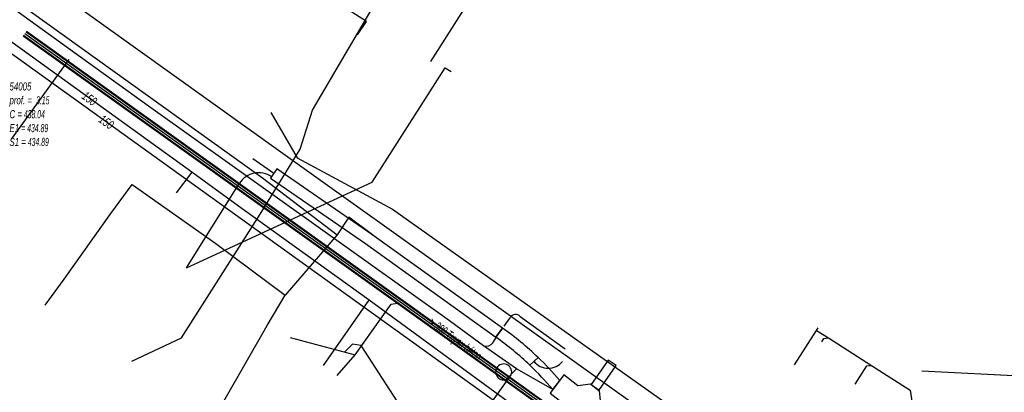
# Model space of a CAD drawing. Header units: metres. Extents: x 2695563 to 2696938, y 1260544 to 1262032.
# Tile 170 of 256: x 2696211 to 2696272, y 1261557 to 1261580. Entities that reach past the tile are written whole.
import ezdxf

# ---------------------------------------------------------------- set-up
doc = ezdxf.new("R2010")
doc.units = ezdxf.units.M
doc.header["$LTSCALE"] = 100
doc.linetypes.add('AUSGEZOGEN', pattern=[0])
doc.linetypes.add('STRICHLINIE2_S3', pattern=[0.25, 0.15, -0.1])
for name, color, linetype in [('Eau portable_Cadastre des conduites_Conduite', 171, 'AUSGEZOGEN'), ('Eau potable_Cadastre des conduites_Conduite_Texte', 171, 'AUSGEZOGEN'), ('EU_Cadastre des conduites', 24, 'AUSGEZOGEN'), ('EU_Cadastre des conduites – Texte', 7, 'AUSGEZOGEN'), ('EU_Cadastre des conduites_Autres ouvrages – Polygone de détail', 24, 'AUSGEZOGEN'), ('EU_Cadastre des conduites_Regard normalisé – Texte', 24, 'AUSGEZOGEN'), ('EU_Cadastre des conduites_Regard – Ligne de détail', 24, 'AUSGEZOGEN'), ('Gaz_Cadastre des conduites_Conduite', 32, 'AUSGEZOGEN'), ('Gaz_Cadastre des conduites_Conduite_Texte', 32, 'AUSGEZOGEN'), ('Réseau électrique_Cadastre des conduite_Bord du tracé', 1, 'AUSGEZOGEN'), ('Réseau électrique_Cadastre des conduite_Tronçon de tracé', 1, 'AUSGEZOGEN'), ('Réseau électrique_Cadastre des conduites_Ouvrage_Surface-Ligne-Point', 1, 'AUSGEZOGEN'), ('TV_Cadastre des conduites_CONDUITE', 92, 'AUSGEZOGEN'), ('Télécommunications_SW_Cadastre des conduites_Bord du tracé', 94, 'AUSGEZOGEN')]:
    doc.layers.add(name, color=color, linetype=linetype)
doc.styles.add('ARIAL', font='arial.ttf')
pattern_1 = [(0, (2708005, 1273150), (6075, 6075), [6075, -6075]), (90, (2708005, 1273150), (-6075, 6075), [6075, -6075])]

# ---------------------------------------------------------------- blocks, each defined once
blk = doc.blocks.new('COMPLEXOBJECT_1807')
at = {"layer": 'Réseau électrique_Cadastre des conduite_Bord du tracé', "color": 1, "linetype": 'AUSGEZOGEN', "transparency": 33554687}
for p, q in [((6239.794, 11560.812), (6239.386, 11560.244)), ((6241.49, 11558.514), (6242, 11558.994))]:
    blk.add_line(p, q, dxfattribs=at)
for centre, radius, start, end in [((6228.25, 11544.556), 19.239, 46.51203, 54.63092), ((6228.718, 11545.124), 19.204, 46.2392, 54.77584)]:
    blk.add_arc(centre, radius, start, end, dxfattribs=at)
blk = doc.blocks.new('COMPLEXOBJECT_1810')
at = {"layer": 'Réseau électrique_Cadastre des conduite_Bord du tracé', "color": 1, "linetype": 'AUSGEZOGEN', "transparency": 33554687}
for p, q in [((6242, 11558.994), (6241.49, 11558.514)), ((6242.924, 11556.997), (6243.352, 11557.561))]:
    blk.add_line(p, q, dxfattribs=at)
for centre, radius, start, end in [((6226.891, 11543.277), 21.102, 40.55377, 46.22407), ((6229.377, 11545.73), 18.311, 40.25027, 46.41785)]:
    blk.add_arc(centre, radius, start, end, dxfattribs=at)
blk = doc.blocks.new('COMPLEXOBJECT_1972')
at = {"layer": 'Réseau électrique_Cadastre des conduite_Tronçon de tracé', "color": 1, "linetype": 'AUSGEZOGEN', "transparency": 33554687}
blk.add_line((6239.2, 11559.903), (6239.59, 11560.528), dxfattribs=at)
blk.add_arc((6238.763, 11560.259), 0.564, 254.70266, 320.8718, dxfattribs=at)
blk = doc.blocks.new('COMPLEXOBJECT_1973')
at = {"layer": 'Réseau électrique_Cadastre des conduite_Tronçon de tracé', "color": 1, "linetype": 'AUSGEZOGEN', "transparency": 33554687}
blk.add_line((6239.891, 11560.94), (6240.26, 11561.457), dxfattribs=at)
blk.add_arc((6240.609, 11561.262), 0.4, 43.6275, 150.82113, dxfattribs=at)
blk = doc.blocks.new('COMPLEXOBJECT_2596')
at = {"layer": 'Réseau électrique_Cadastre des conduite_Tronçon de tracé', "color": 1, "linetype": 'AUSGEZOGEN', "transparency": 33554687}
blk.add_line((6220.143, 11564.557), (6223.431, 11569.819), dxfattribs=at)
blk.add_arc((6224.623, 11569.055), 1.416, 55.62163, 147.31903, dxfattribs=at)

msp = doc.modelspace()

# ---------------------------------------------------------------- hatches: boundary and pattern name
at = {"layer": 'Réseau électrique_Cadastre des conduite_Bord du tracé', "lineweight": 18, "transparency": 33554687}
h = msp.add_hatch(dxfattribs=at)
h.set_pattern_fill('MUSTER', color=1, scale=6075, style=0, pattern_type=2)
h.set_pattern_definition(pattern_1)
h.paths.add_polyline_path([(2696240.764, 1261560.622), (2696232.642, 1261566.453), (2696226.728, 1261570.522), (2696226.332, 1261569.946), (2696232.24, 1261565.881), (2696240.356, 1261560.054)], flags=0)
h = msp.add_hatch(dxfattribs=at)
h.set_pattern_fill('MUSTER', color=1, scale=6075, style=0, pattern_type=2)
h.set_pattern_definition(pattern_1)
h.paths.add_polyline_path([(2696242.97, 1261558.804), (2696242.903, 1261558.868), (2696242.836, 1261558.931), (2696242.769, 1261558.994), (2696242.701, 1261559.057), (2696242.633, 1261559.119), (2696242.565, 1261559.181), (2696242.496, 1261559.243), (2696242.427, 1261559.304), (2696242.358, 1261559.365), (2696242.288, 1261559.426), (2696242.219, 1261559.487), (2696242.148, 1261559.547), (2696242.078, 1261559.606), (2696242.007, 1261559.666), (2696241.936, 1261559.725), (2696241.865, 1261559.783), (2696241.794, 1261559.842), (2696241.722, 1261559.9), (2696241.65, 1261559.957), (2696241.578, 1261560.015), (2696241.505, 1261560.072), (2696241.432, 1261560.128), (2696241.359, 1261560.185), (2696241.285, 1261560.241), (2696241.212, 1261560.296), (2696241.138, 1261560.351), (2696241.064, 1261560.406), (2696240.989, 1261560.461), (2696240.914, 1261560.515), (2696240.839, 1261560.569), (2696240.764, 1261560.622), (2696240.356, 1261560.054), (2696240.428, 1261560.003), (2696240.499, 1261559.952), (2696240.57, 1261559.9), (2696240.641, 1261559.848), (2696240.712, 1261559.795), (2696240.782, 1261559.743), (2696240.852, 1261559.69), (2696240.922, 1261559.636), (2696240.992, 1261559.583), (2696241.061, 1261559.529), (2696241.13, 1261559.474), (2696241.199, 1261559.42), (2696241.268, 1261559.365), (2696241.336, 1261559.31), (2696241.405, 1261559.254), (2696241.473, 1261559.198), (2696241.54, 1261559.142), (2696241.608, 1261559.086), (2696241.675, 1261559.029), (2696241.742, 1261558.972), (2696241.808, 1261558.914), (2696241.875, 1261558.857), (2696241.941, 1261558.799), (2696242.007, 1261558.74), (2696242.072, 1261558.682), (2696242.138, 1261558.623), (2696242.203, 1261558.564), (2696242.267, 1261558.504), (2696242.332, 1261558.444), (2696242.396, 1261558.384), (2696242.46, 1261558.324)], flags=0)
h = msp.add_hatch(dxfattribs=at)
h.set_pattern_fill('MUSTER', color=1, scale=6075, style=0, pattern_type=2)
h.set_pattern_definition(pattern_1)
h.paths.add_polyline_path([(2696244.322, 1261557.371), (2696244.281, 1261557.419), (2696244.239, 1261557.468), (2696244.198, 1261557.516), (2696244.156, 1261557.564), (2696244.114, 1261557.612), (2696244.072, 1261557.66), (2696244.03, 1261557.707), (2696243.988, 1261557.755), (2696243.945, 1261557.802), (2696243.903, 1261557.849), (2696243.86, 1261557.896), (2696243.817, 1261557.943), (2696243.774, 1261557.99), (2696243.731, 1261558.036), (2696243.687, 1261558.083), (2696243.643, 1261558.129), (2696243.6, 1261558.175), (2696243.556, 1261558.221), (2696243.512, 1261558.267), (2696243.467, 1261558.312), (2696243.423, 1261558.358), (2696243.378, 1261558.403), (2696243.334, 1261558.448), (2696243.289, 1261558.493), (2696243.244, 1261558.538), (2696243.198, 1261558.583), (2696243.153, 1261558.627), (2696243.107, 1261558.672), (2696243.062, 1261558.716), (2696243.016, 1261558.76), (2696242.97, 1261558.804), (2696242.46, 1261558.324), (2696242.509, 1261558.277), (2696242.557, 1261558.23), (2696242.605, 1261558.183), (2696242.653, 1261558.136), (2696242.701, 1261558.089), (2696242.749, 1261558.042), (2696242.797, 1261557.994), (2696242.844, 1261557.946), (2696242.892, 1261557.898), (2696242.939, 1261557.85), (2696242.986, 1261557.802), (2696243.033, 1261557.754), (2696243.08, 1261557.705), (2696243.126, 1261557.657), (2696243.173, 1261557.608), (2696243.219, 1261557.559), (2696243.265, 1261557.51), (2696243.311, 1261557.46), (2696243.357, 1261557.411), (2696243.402, 1261557.361), (2696243.448, 1261557.312), (2696243.493, 1261557.262), (2696243.538, 1261557.212), (2696243.583, 1261557.162), (2696243.628, 1261557.112), (2696243.673, 1261557.061), (2696243.718, 1261557.011), (2696243.762, 1261556.96), (2696243.806, 1261556.909), (2696243.85, 1261556.858), (2696243.894, 1261556.807)], flags=0)
h = msp.add_hatch(dxfattribs=at)
h.set_pattern_fill('MUSTER', color=1, scale=6075, style=0, pattern_type=2)
h.set_pattern_definition(pattern_1)
h.paths.add_polyline_path([(2696246.755, 1261556.745), (2696247.825, 1261558.3), (2696247.326, 1261558.634), (2696246.278, 1261557.11)], flags=0)
at = {"layer": 'Réseau électrique_Cadastre des conduites_Ouvrage_Surface-Ligne-Point', "lineweight": 18, "transparency": 33554687}
h = msp.add_hatch(dxfattribs=at)
h.set_pattern_fill('MUSTER', color=1, scale=4050, style=0, pattern_type=2)
h.set_pattern_definition([(0, (2703955, 1269100), (4050, 4050), [4050, -4050]), (90, (2703955, 1269100), (-4050, 4050), [4050, -4050])])
h.paths.add_polyline_path([(2696246.641, 1261554.297), (2696247.484, 1261555.422), (2696246.876, 1261555.919), (2696246.789, 1261556.718), (2696246.243, 1261557.136), (2696245.452, 1261557.035), (2696244.582, 1261557.714), (2696243.72, 1261556.577)], flags=0)

# ---------------------------------------------------------------- linework, layer by layer
at = {"layer": 'Eau portable_Cadastre des conduites_Conduite', "color": 7, "linetype": 'AUSGEZOGEN', "transparency": 33554687}
msp.add_line((2696221.43, 1261570.31), (2696220.46, 1261569.03), dxfattribs=at)
for points in [[(2696264.67, 1261539.333), (2696250.6, 1261549.41), (2696241.13, 1261556.03), (2696232.46, 1261562.37), (2696226.499, 1261566.661), (2696224.349, 1261568.209), (2696222.198, 1261569.757), (2696221.43, 1261570.31), (2696209.51, 1261578.91), (2696200.764, 1261585.1), (2696194.38, 1261589.636), (2696189.445, 1261593.143), (2696188.589, 1261593.751), (2696185.308, 1261596.083), (2696180.17, 1261599.69), (2696172.02, 1261605.53), (2696170.61, 1261606.59), (2696164.98, 1261610.56), (2696164.161, 1261611.14), (2696163.686, 1261611.476), (2696163.262, 1261611.777), (2696163.099, 1261611.892), (2696162.82, 1261612.09)], [(2696229.629, 1261558.29), (2696231.928, 1261561.604), (2696232.294, 1261562.13), (2696232.46, 1261562.37)]]:
    msp.add_lwpolyline(points, dxfattribs=at)
at = {"layer": 'EU_Cadastre des conduites', "color": 255, "transparency": 33554687}
for p, q in [((2696211.05, 1261578.939), (2696234.926, 1261561.883)), ((2696234.926, 1261561.883), (2696244.945, 1261554.711))]:
    msp.add_line(p, q, dxfattribs=at)
at = {"layer": 'EU_Cadastre des conduites', "linetype": 'AUSGEZOGEN', "transparency": 33554687}
for p, q in [((2696211.126, 1261579.045), (2696235.002, 1261561.989)), ((2696211.137, 1261579.061), (2696235.013, 1261562.005)), ((2696211.149, 1261579.077), (2696235.025, 1261562.021)), ((2696210.951, 1261578.801), (2696234.827, 1261561.745)), ((2696210.963, 1261578.817), (2696234.839, 1261561.761)), ((2696210.974, 1261578.833), (2696234.85, 1261561.777)), ((2696234.827, 1261561.745), (2696244.846, 1261554.573)), ((2696234.839, 1261561.761), (2696244.858, 1261554.589)), ((2696234.85, 1261561.777), (2696244.869, 1261554.605)), ((2696235.002, 1261561.989), (2696245.021, 1261554.817)), ((2696235.013, 1261562.005), (2696245.032, 1261554.833)), ((2696235.025, 1261562.021), (2696245.044, 1261554.849))]:
    msp.add_line(p, q, dxfattribs=at)
at = {"layer": 'EU_Cadastre des conduites', "color": 24, "linetype": 'AUSGEZOGEN', "transparency": 33554687}
for p in [(2696227.548, 1261560.035), (2696230.479, 1261557.683)]:
    msp.add_line(p, (2696231.607, 1261558.955), dxfattribs=at)
for points in [[(2696226.349, 1261574.025), (2696227.997, 1261571.21), (2696233.925, 1261568.015), (2696261.174, 1261548.703), (2696261.83, 1261548.359)], [(2696231.607, 1261558.955), (2696233.835, 1261562.106), (2696234.24, 1261562.184)], [(2696260.29, 1261560.478), (2696261.036, 1261560.013), (2696263.709, 1261558.304), (2696266.127, 1261556.762), (2696266.238, 1261555.953), (2696263.201, 1261551.178), (2696263.003, 1261550.851)], [(2696260.618, 1261559.763), (2696260.744, 1261559.988), (2696261.036, 1261560.013)], [(2696235.306, 1261554.384), (2696231.972, 1261559.552), (2696231.428, 1261559.632), (2696230.93, 1261559.135)], [(2696262.702, 1261557.142), (2696263.42, 1261558.27), (2696263.709, 1261558.304)]]:
    msp.add_lwpolyline(points, dxfattribs=at)
at = {"layer": 'EU_Cadastre des conduites_Autres ouvrages – Polygone de détail', "color": 24, "linetype": 'STRICHLINIE2_S3', "transparency": 33554687}
msp.add_lwpolyline([(2696211.793, 1261592.744), (2696211.273, 1261591.906), (2696231.747, 1261578.854), (2696232.297, 1261579.694), (2696211.793, 1261592.744)], close=True, dxfattribs=at)
at = {"layer": 'EU_Cadastre des conduites_Regard – Ligne de détail', "color": 24, "linetype": 'AUSGEZOGEN', "transparency": 33554687}
for points in [[(2696236.302, 1261577.194), (2696241.642, 1261585.588), (2696246.984, 1261593.978)], [(2696258.93, 1261558.349), (2696260.293, 1261560.479), (2696260.389, 1261560.641)]]:
    msp.add_lwpolyline(points, dxfattribs=at)
at = {"layer": 'Gaz_Cadastre des conduites_Conduite', "color": 32, "linetype": 'AUSGEZOGEN', "transparency": 33554687}
msp.add_lwpolyline([(2696258.23, 1261543.37), (2696241.31, 1261555.33), (2696210.515, 1261577.474), (2696200.818, 1261584.439), (2696185.412, 1261595.505), (2696180.38, 1261599.12), (2696171.36, 1261605.52), (2696167.285, 1261608.413), (2696162.085, 1261612.104), (2696161.728, 1261612.358), (2696161.432, 1261612.568)], dxfattribs=at)
at = {"layer": 'Réseau électrique_Cadastre des conduite_Bord du tracé', "color": 1, "linetype": 'AUSGEZOGEN', "transparency": 33554687}
for points in [[(2696240.764, 1261560.622), (2696232.642, 1261566.453), (2696226.728, 1261570.522), (2696226.332, 1261569.946), (2696232.24, 1261565.881), (2696240.356, 1261560.054), (2696240.764, 1261560.622)], [(2696246.755, 1261556.745), (2696247.825, 1261558.3), (2696247.326, 1261558.634), (2696246.278, 1261557.11), (2696246.755, 1261556.745)]]:
    msp.add_lwpolyline(points, close=True, dxfattribs=at)
at = {"layer": 'Réseau électrique_Cadastre des conduite_Tronçon de tracé', "color": 1, "linetype": 'AUSGEZOGEN', "transparency": 33554687}
for p, q in [((2696185.701, 1261601.138), (2696227.113, 1261571.475)), ((2696214.138, 1261577.746), (2696204.74, 1261584.491)), ((2696218.749, 1261574.421), (2696214.138, 1261577.746)), ((2696210.227, 1261572.371), (2696213.817, 1261577.327)), ((2696232.648, 1261569.693), (2696237.201, 1261576.812)), ((2696237.201, 1261576.812), (2696237.565, 1261576.583)), ((2696237.47, 1261561.069), (2696218.749, 1261574.421)), ((2696226.53, 1261570.234), (2696225.24, 1261571.156)), ((2696227.113, 1261571.475), (2696254.973, 1261551.616)), ((2696221.113, 1261564.367), (2696232.648, 1261569.693)), ((2696241.869, 1261561.348), (2696244.654, 1261559.337)), ((2696239.584, 1261559.525), (2696237.47, 1261561.069)), ((2696241.623, 1261558.102), (2696239.584, 1261559.525)), ((2696240.997, 1261557.43), (2696241.623, 1261558.102)), ((2696243.741, 1261556.894), (2696241.623, 1261558.102)), ((2696237.637, 1261552.573), (2696241.265, 1261557.65)), ((2696243.894, 1261556.807), (2696243.741, 1261556.894))]:
    msp.add_line(p, q, dxfattribs=at)
for centre, radius, start, end in [((2696240.836, 1261557.899), 0.496, 329.82822, 288.93662), ((2696243.609, 1261559.263), 1.135, 218.01391, 321.21314)]:
    msp.add_arc(centre, radius, start, end, dxfattribs=at)
at = {"layer": 'Réseau électrique_Cadastre des conduites_Ouvrage_Surface-Ligne-Point', "color": 1, "linetype": 'AUSGEZOGEN', "transparency": 33554687}
msp.add_line((2696288.849, 1261556.826), (2696266.835, 1261557.957), dxfattribs=at)
msp.add_lwpolyline([(2696246.641, 1261554.297), (2696247.484, 1261555.422), (2696246.876, 1261555.919), (2696246.789, 1261556.718), (2696246.243, 1261557.136), (2696245.452, 1261557.035), (2696244.582, 1261557.714), (2696243.72, 1261556.577), (2696246.641, 1261554.297)], close=True, dxfattribs=at)
at = {"layer": 'TV_Cadastre des conduites_CONDUITE', "color": 92, "linetype": 'AUSGEZOGEN', "transparency": 33554687}
msp.add_line((2696225.682, 1261567.705), (2696228.167, 1261571.758), dxfattribs=at)
for points in [[(2696228.167, 1261571.758), (2696228.938, 1261574.18), (2696241.825, 1261596.112), (2696246.613, 1261598.775), (2696254.783, 1261612.106)], [(2696217.703, 1261558.57), (2696220.79, 1261560.026), (2696225.682, 1261567.705)]]:
    msp.add_lwpolyline(points, dxfattribs=at)
at = {"layer": 'Télécommunications_SW_Cadastre des conduites_Bord du tracé', "color": 94, "linetype": 'AUSGEZOGEN', "transparency": 33554687}
msp.add_line((2696230.48, 1261566.428), (2696227.251, 1261562.681), dxfattribs=at)
for points in [[(2696200.61, 1261591.01), (2696199.392, 1261589.047), (2696210.376, 1261581.083), (2696225.84, 1261569.961), (2696230.48, 1261566.428)], [(2696212.323, 1261562.048), (2696213.487, 1261563.675), (2696216.395, 1261567.742), (2696217.733, 1261569.551), (2696222.937, 1261565.891), (2696227.251, 1261562.681)], [(2696232.67, 1261566.43), (2696231.21, 1261567.521), (2696230.48, 1261566.428)], [(2696217.733, 1261546.466), (2696220.729, 1261551.388), (2696226.133, 1261560.786), (2696227.251, 1261562.681)]]:
    msp.add_lwpolyline(points, dxfattribs=at)

# ---------------------------------------------------------------- block references
at = {"layer": 'Réseau électrique_Cadastre des conduite_Bord du tracé', "color": 1, "linetype": 'AUSGEZOGEN', "lineweight": -3, "transparency": 33554687}
for name in ['COMPLEXOBJECT_1807', 'COMPLEXOBJECT_1810']:
    msp.add_blockref(name, (2690000.97, 1249999.81), dxfattribs=at)
at = {"layer": 'Réseau électrique_Cadastre des conduite_Tronçon de tracé', "color": 1, "linetype": 'AUSGEZOGEN', "lineweight": -3, "transparency": 33554687}
for name in ['COMPLEXOBJECT_2596', 'COMPLEXOBJECT_1973', 'COMPLEXOBJECT_1972']:
    msp.add_blockref(name, (2690000.97, 1249999.81), dxfattribs=at)

# ---------------------------------------------------------------- texts
at = {"layer": 'Eau potable_Cadastre des conduites_Conduite_Texte', "color": 7, "transparency": 33554687, "insert": (2696215.07, 1261574.892), "char_height": 0.55426, "width": 1.10014, "attachment_point": 5, "rotation": 324.1908, "style": 'ARIAL'}
msp.add_mtext('\\A1;{\\fArial|i1|b0;\\H0.554263;\\W0.700000;\\C7;150}\\P', dxfattribs=at)
at = {"layer": 'EU_Cadastre des conduites – Texte', "color": 24, "transparency": 33554687, "insert": (2696237.764, 1261559.88), "char_height": 0.55705, "width": 6, "attachment_point": 5, "rotation": 323.7021, "style": 'ARIAL'}
msp.add_mtext('\\A1;{\\fArial|b0|i1|c0|p34;\\W0.7;> \\W0.49;300 Tuyau béton}', dxfattribs=at)
at = {"layer": 'EU_Cadastre des conduites_Regard normalisé – Texte', "color": 24, "transparency": 33554687, "insert": (2696210.095, 1261575.902), "char_height": 0.50641, "width": 2.83527, "attachment_point": 1, "line_spacing_factor": 1.024096, "style": 'ARIAL'}
msp.add_mtext('\\A1;{\\fArial|b0|i1|c0|p34;\\W0.69382;54005}\\P{\\fArial|b0|i1|c0|p34;\\H0.99721x;\\W0.69382;prof. = \\W0.48567; 3.15}\\P{\\fArial|b0|i1|c0|p34;\\H0.99721x;\\W0.69382;C =\\W0.48567; 438.04}\\P{\\fArial|b0|i1|c0|p34;\\H0.99721x;\\W0.69382;E1 \\W0.48567;= 434.89}\\P{\\fArial|b0|i1|c0|p34;\\H0.99721x;\\W0.69382;S1 =\\W0.48567; 434.89}', dxfattribs=at)
at = {"layer": 'Gaz_Cadastre des conduites_Conduite_Texte', "color": 32, "transparency": 33554687, "insert": (2696216.123, 1261573.435), "char_height": 0.55825, "width": 1.10806, "attachment_point": 5, "rotation": 324.2952, "style": 'ARIAL'}
msp.add_mtext('\\A1;{\\fArial|i1|b0;\\H0.558250;\\W0.700000;\\C32;150}\\P', dxfattribs=at)

doc.saveas('drawing.dxf')
